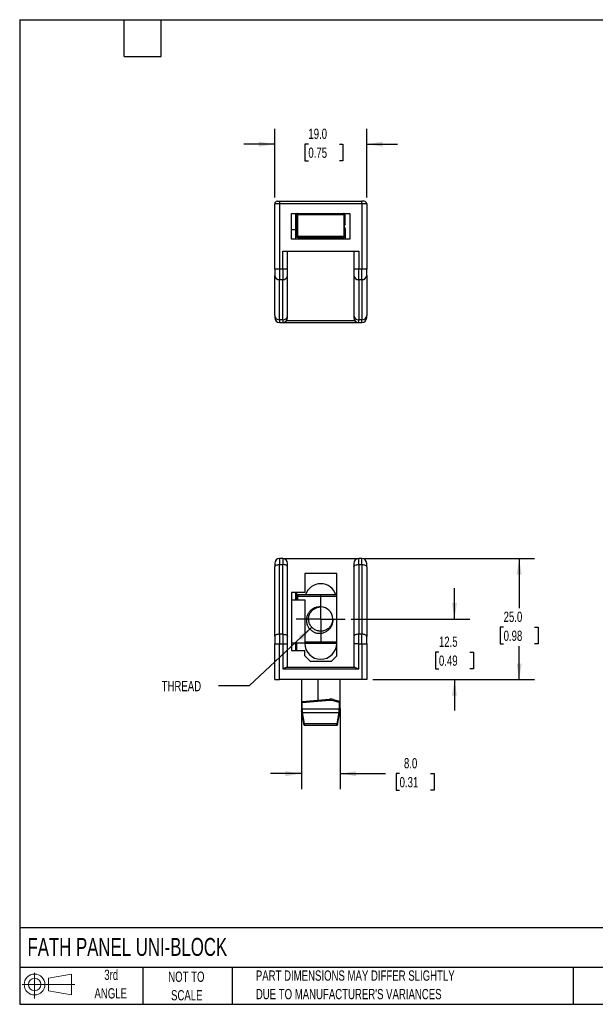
# Model space of a CAD drawing. Header units: millimetres. Extents: x 6 to 273, y 6 to 210.
# Tile 1 of 2: x 6 to 125, y 6 to 210. Entities that reach past the tile are written whole.
import ezdxf

# ---------------------------------------------------------------- set-up
doc = ezdxf.new("R2010")
doc.units = ezdxf.units.MM
doc.linetypes.add('CENTERX2', pattern=[20.32, 12.7, -2.54, 2.54, -2.54])
doc.layers.add('CENTER', color=40, linetype='CENTERX2')
doc.layers.add('SLD-DEFPOINTS', color=7, linetype='Continuous')
doc.layers.add('DIMENSIONS', color=140, linetype='Continuous', lineweight=25)
doc.layers.add('TEXT', color=140, linetype='Continuous', lineweight=25)
doc.styles.add('SLDTEXTSTYLE0', font='TXT', dxfattribs={"width": 0.7})
doc.dimstyles.new('SLDDIMSTYLE0', dxfattribs={"dimtxt": 2.158008, "dimasz": 3.302, "dimexe": 0, "dimexo": 0.0625, "dimgap": 0.539502, "dimtad": 0, "dimtih": 1, "dimtoh": 1, "dimrnd": 1e-09, "dimzin": 12, "dimdsep": 46, "dimtxsty": 'SLDTEXTSTYLE0', "dimsah": 1, "dimcen": 0.09, "dimadec": 0, "dimazin": 3, "dimtfac": 1, "dimtmove": 0, "dimatfit": 0, "dimfxl": 0, "dimfrac": 2, "dimtolj": 1, "dimtzin": 12, "dimarcsym": 0})
doc.dimstyles.new('SLDDIMSTYLE1', dxfattribs={"dimtxt": 2.158008, "dimasz": 3.302, "dimexe": 0, "dimexo": 0.0625, "dimgap": 0.539502, "dimtad": 0, "dimtih": 1, "dimtoh": 1, "dimrnd": 1e-09, "dimzin": 12, "dimdsep": 46, "dimtxsty": 'SLDTEXTSTYLE0', "dimsah": 1, "dimcen": 0, "dimadec": 0, "dimazin": 3, "dimtfac": 1, "dimtofl": 0, "dimtmove": 0, "dimatfit": 3, "dimfxl": 0, "dimfrac": 2, "dimtolj": 1, "dimtzin": 12, "dimarcsym": 0})
doc.dimstyles.new('SLDDIMSTYLE2', dxfattribs={"dimtxt": 2.158008, "dimasz": 3.302, "dimexe": 0, "dimexo": 0.0625, "dimgap": 0.539502, "dimtad": 0, "dimtih": 1, "dimtoh": 1, "dimrnd": 1e-09, "dimzin": 4, "dimdsep": 46, "dimtxsty": 'SLDTEXTSTYLE0', "dimsah": 1, "dimcen": 0.09, "dimadec": 0, "dimazin": 1, "dimtfac": 1, "dimtofl": 0, "dimtmove": 0, "dimatfit": 3, "dimfxl": 0, "dimfrac": 2, "dimtolj": 1, "dimtzin": 12, "dimarcsym": 0})
doc.dimstyles.new('SLDDIMSTYLE3', dxfattribs={"dimtxt": 2.158008, "dimasz": 3.302, "dimexe": 0, "dimexo": 0.0625, "dimgap": 0.539502, "dimtad": 0, "dimtih": 1, "dimtoh": 1, "dimrnd": 1e-09, "dimzin": 4, "dimdsep": 46, "dimtxsty": 'SLDTEXTSTYLE0', "dimsah": 1, "dimcen": 0.09, "dimadec": 0, "dimazin": 1, "dimtfac": 1, "dimtmove": 0, "dimatfit": 0, "dimfxl": 0, "dimfrac": 2, "dimtolj": 1, "dimtzin": 12, "dimarcsym": 0})

# ---------------------------------------------------------------- blocks, each defined once
blk = doc.blocks.new('Block11')
at = {"color": 7, "linetype": 'Continuous', "lineweight": 18}
for p, q in [((2.59, 5.31), (2.59, 0)), ((5.48, 4.17), (10.18, 5.03)), ((5.48, 1.6), (5.48, 4.17)), ((10.18, 5.03), (10.18, 0.73)), ((0, 2.88), (10.87, 2.88)), ((5.48, 1.6), (10.18, 0.73))]:
    blk.add_line(p, q, dxfattribs=at)
for radius in [2.15, 1.29]:
    blk.add_circle((2.59, 2.88), radius, dxfattribs=at)
blk = doc.blocks.new('Block12')
at = {"layer": 'SLD-DEFPOINTS'}
blk.add_blockref('Block11', (0, 0), dxfattribs=at)
blk = doc.blocks.new('SW_NOTE_0_2')
at = {"layer": 'TEXT', "color": 0, "char_height": 2.1167, "attachment_point": 1, "style": 'SLDTEXTSTYLE0'}
for s, insert in [('PART DIMENSIONS MAY DIFFER SLIGHTLY', (0, 2.73)), ("DUE TO MANUFACTURER'S VARIANCES", (0, -1.09))]:
    blk.add_mtext(s, dxfattribs=dict(at, insert=insert))
blk = doc.blocks.new('SW_NOTE_0_3')
at = {"layer": 'TEXT', "color": 0, "char_height": 2.117, "attachment_point": 2, "style": 'SLDTEXTSTYLE0'}
for s, insert in [('NOT TO', (5.26, 2.73)), ('SCALE', (5.35, -1.09))]:
    blk.add_mtext(s, dxfattribs=dict(at, insert=insert))
blk = doc.blocks.new('SW_NOTE_0_4')
at = {"layer": 'TEXT', "color": 0, "char_height": 2.117, "attachment_point": 2, "style": 'SLDTEXTSTYLE0'}
for s, insert in [('3rd', (2.32, 2.73)), ('ANGLE', (2.22, -1.09))]:
    blk.add_mtext(s, dxfattribs=dict(at, insert=insert))
blk = doc.blocks.new('_D')
at = {"layer": 'DIMENSIONS'}
for p, q in [((96.14, 85.85), (96.14, 92.2)), ((74.83, 85.85), (99.31, 85.85)), ((92.93, 79.03), (92.21, 79.03)), ((92.21, 79.03), (92.21, 75.6)), ((99.34, 79.03), (100.07, 79.03)), ((100.07, 79.03), (100.07, 75.6)), ((92.21, 75.6), (92.93, 75.6)), ((100.07, 75.6), (99.34, 75.6)), ((79.29, 73.35), (99.31, 73.35)), ((96.14, 73.35), (96.14, 67))]:
    blk.add_line(p, q, dxfattribs=at)
for points in [[(96.14, 85.85), (96.64, 89.15), (95.63, 89.15)], [(96.14, 73.35), (95.63, 70.05), (96.64, 70.05)]]:
    blk.add_solid(points, dxfattribs=at)
at = {"layer": 'DIMENSIONS', "char_height": 2.117, "attachment_point": 1, "style": 'SLDTEXTSTYLE0'}
for s, insert in [('12.5', (92.93, 82.24)), ('0.49', (92.93, 78.33))]:
    blk.add_mtext(s, dxfattribs=dict(at, insert=insert))
blk = doc.blocks.new('_D_1')
at = {"layer": 'DIMENSIONS'}
for p, q in [((66.69, 84.15), (53.73, 72.06)), ((53.73, 72.06), (47.38, 72.06))]:
    blk.add_line(p, q, dxfattribs=at)
blk.add_solid([(66.69, 84.15), (63.93, 82.27), (64.62, 81.52)], dxfattribs=at)
at = {"layer": 'DIMENSIONS', "insert": (35.67, 73.08), "char_height": 2.117, "attachment_point": 1, "style": 'SLDTEXTSTYLE0'}
blk.add_mtext('THREAD', dxfattribs=at)
blk = doc.blocks.new('_D_2')
at = {"layer": 'DIMENSIONS'}
for p, q in [((77.64, 98.35), (112.67, 98.35)), ((109.5, 98.35), (109.5, 88.08)), ((106.29, 84.17), (105.57, 84.17)), ((105.57, 84.17), (105.57, 80.74)), ((112.7, 84.17), (113.43, 84.17)), ((113.43, 84.17), (113.43, 80.74)), ((105.57, 80.74), (106.29, 80.74)), ((109.5, 73.35), (109.5, 80.26)), ((113.43, 80.74), (112.7, 80.74)), ((79.29, 73.35), (112.67, 73.35))]:
    blk.add_line(p, q, dxfattribs=at)
for points in [[(109.5, 98.35), (108.99, 95.05), (110.01, 95.05)], [(109.5, 73.35), (110.01, 76.65), (108.99, 76.65)]]:
    blk.add_solid(points, dxfattribs=at)
at = {"layer": 'DIMENSIONS', "char_height": 2.117, "attachment_point": 1, "style": 'SLDTEXTSTYLE0'}
for s, insert in [('25.0', (106.29, 87.38)), ('0.98', (106.29, 83.47))]:
    blk.add_mtext(s, dxfattribs=dict(at, insert=insert))
blk = doc.blocks.new('_D_3')
at = {"layer": 'DIMENSIONS'}
for p, q in [((64.52, 67.4), (64.52, 50.78)), ((72.52, 67.43), (72.52, 50.78)), ((64.52, 53.95), (58.17, 53.95)), ((72.52, 53.95), (81.89, 53.95)), ((84.81, 53.95), (84.09, 53.95)), ((84.09, 53.95), (84.09, 50.52)), ((91.22, 53.95), (91.95, 53.95)), ((91.95, 53.95), (91.95, 50.52)), ((84.09, 50.52), (84.81, 50.52)), ((91.95, 50.52), (91.22, 50.52))]:
    blk.add_line(p, q, dxfattribs=at)
for points in [[(64.52, 53.95), (61.21, 54.46), (61.21, 53.44)], [(72.52, 53.95), (75.82, 53.44), (75.82, 54.46)]]:
    blk.add_solid(points, dxfattribs=at)
at = {"layer": 'DIMENSIONS', "char_height": 2.117, "attachment_point": 1, "style": 'SLDTEXTSTYLE0'}
for s, insert in [('8.0', (85.71, 57.16)), ('0.31', (84.81, 53.25))]:
    blk.add_mtext(s, dxfattribs=dict(at, insert=insert))
blk = doc.blocks.new('SW_CENTERMARKSYMBOL_0')
at = {"layer": 'CENTER', "color": 0}
for p, q in [((0, 2.54), (0, 5.04)), ((0, 0), (0, 2.54)), ((-2.54, 0), (-5.04, 0)), ((0, 0), (-2.54, 0)), ((0, 0), (0, -2.54)), ((0, 0), (2.54, 0)), ((2.54, 0), (5.04, 0)), ((0, -2.54), (0, -5.04))]:
    blk.add_line(p, q, dxfattribs=at)
blk = doc.blocks.new('_D_7')
at = {"layer": 'DIMENSIONS'}
for p, q in [((59.02, 172.84), (59.02, 187.03)), ((78.02, 172.84), (78.02, 187.03)), ((59.02, 183.86), (52.67, 183.86)), ((65.97, 183.86), (65.25, 183.86)), ((65.25, 183.86), (65.25, 180.43)), ((72.38, 183.86), (73.11, 183.86)), ((73.11, 183.86), (73.11, 180.43)), ((78.02, 183.86), (84.37, 183.86)), ((65.25, 180.43), (65.97, 180.43)), ((73.11, 180.43), (72.38, 180.43))]:
    blk.add_line(p, q, dxfattribs=at)
for points in [[(59.02, 183.86), (55.71, 184.37), (55.71, 183.35)], [(78.02, 183.86), (81.32, 183.35), (81.32, 184.37)]]:
    blk.add_solid(points, dxfattribs=at)
at = {"layer": 'DIMENSIONS', "char_height": 2.117, "attachment_point": 1, "style": 'SLDTEXTSTYLE0'}
for s, insert in [('19.0', (65.97, 187.07)), ('0.75', (65.97, 183.16))]:
    blk.add_mtext(s, dxfattribs=dict(at, insert=insert))

msp = doc.modelspace()

# ---------------------------------------------------------------- linework, layer by layer
for p, q in [((60.016, 171.572), (59.016, 171.572)), ((59.016, 158.072), (59.016, 171.572)), ((60.016, 172.072), (60.016, 171.572)), ((60.016, 172.072), (77.016, 172.072)), ((77.016, 171.572), (60.016, 171.572)), ((60.016, 171.572), (60.016, 158.072)), ((77.016, 171.572), (77.016, 172.072)), ((78.016, 171.572), (77.016, 171.572)), ((77.016, 171.572), (77.016, 158.072)), ((78.016, 171.572), (78.016, 158.072)), ((62.516, 169.572), (74.516, 169.572)), ((62.516, 164.272), (62.516, 169.572)), ((63.366, 166.272), (63.366, 169.372)), ((63.516, 169.322), (63.516, 164.822)), ((63.516, 169.322), (63.766, 169.322)), ((63.766, 169.572), (63.766, 169.322)), ((63.766, 164.822), (63.766, 169.322)), ((63.766, 169.322), (73.266, 169.322)), ((73.266, 169.322), (73.266, 169.572)), ((73.266, 169.322), (73.266, 164.822)), ((73.266, 169.322), (73.516, 169.322)), ((73.516, 167.363), (73.516, 169.322)), ((73.566, 167.422), (73.566, 169.372)), ((74.516, 169.572), (74.516, 164.272)), ((62.516, 166.272), (63.366, 166.272)), ((63.366, 164.272), (63.366, 166.272)), ((63.516, 164.822), (63.766, 164.822)), ((73.266, 164.822), (63.766, 164.822)), ((63.766, 164.822), (63.766, 164.572)), ((73.266, 164.822), (73.516, 164.822)), ((73.266, 164.572), (73.266, 164.822)), ((73.516, 164.822), (73.516, 166.48)), ((73.566, 166.422), (73.566, 164.272)), ((74.516, 164.272), (62.516, 164.272)), ((63.766, 164.572), (73.266, 164.572)), ((60.666, 158.072), (60.666, 161.772)), ((60.666, 161.772), (76.366, 161.772)), ((61.666, 158.072), (61.666, 161.772)), ((75.366, 161.772), (75.366, 158.072)), ((76.366, 161.772), (76.366, 158.072)), ((60.016, 158.072), (59.016, 158.072)), ((59.016, 148.474), (59.016, 156.773)), ((60.016, 158.072), (60.016, 155.907)), ((60.666, 158.072), (60.016, 158.072)), ((60.666, 158.072), (60.666, 155.907)), ((61.666, 158.072), (60.666, 158.072)), ((61.666, 148.474), (61.666, 156.773)), ((76.366, 158.072), (75.366, 158.072)), ((75.366, 156.773), (75.366, 148.474)), ((76.366, 155.907), (76.366, 158.072)), ((77.016, 158.072), (76.366, 158.072)), ((77.016, 155.907), (77.016, 158.072)), ((78.016, 158.072), (77.016, 158.072)), ((78.016, 156.773), (78.016, 148.474)), ((60.016, 155.907), (60.666, 155.907)), ((60.016, 147.607), (60.016, 155.907)), ((60.666, 147.607), (60.666, 155.907)), ((76.366, 155.907), (77.016, 155.907)), ((76.366, 155.907), (76.366, 147.607)), ((77.016, 155.907), (77.016, 147.607)), ((60.666, 147.607), (60.016, 147.607)), ((60.016, 147.607), (60.016, 147.072)), ((60.016, 147.072), (60.666, 147.072)), ((60.666, 147.607), (60.666, 147.072)), ((60.666, 147.072), (76.366, 147.072)), ((75.652, 147.372), (61.38, 147.372)), ((77.016, 147.607), (76.366, 147.607)), ((76.366, 147.072), (76.366, 147.607)), ((76.366, 147.072), (77.016, 147.072)), ((77.016, 147.072), (77.016, 147.607)), ((60.016, 98.353), (60.016, 97.103)), ((60.666, 98.353), (60.016, 98.353)), ((60.666, 98.353), (60.666, 97.103)), ((60.666, 98.353), (76.366, 98.353)), ((76.366, 97.103), (76.366, 98.353)), ((77.016, 98.353), (76.366, 98.353)), ((77.016, 97.103), (77.016, 98.353)), ((59.016, 82.228), (59.016, 96.603)), ((60.016, 82.728), (60.016, 97.103)), ((60.016, 97.103), (60.666, 97.103)), ((60.666, 82.728), (60.666, 97.103)), ((61.666, 82.228), (61.666, 96.603)), ((75.366, 96.603), (75.366, 82.228)), ((76.366, 97.103), (76.366, 82.728)), ((76.366, 97.103), (77.016, 97.103)), ((77.016, 97.103), (77.016, 82.728)), ((78.016, 96.603), (78.016, 82.228)), ((71.816, 95.253), (65.216, 95.253)), ((65.216, 95.253), (65.216, 91.353)), ((71.816, 78.253), (71.816, 95.253)), ((65.216, 91.353), (62.516, 91.353)), ((62.516, 91.353), (62.516, 79.353)), ((62.516, 89.853), (65.216, 89.853)), ((63.366, 89.853), (63.366, 91.353)), ((63.766, 90.603), (63.516, 90.603)), ((63.516, 90.603), (63.516, 89.853)), ((63.566, 90.753), (63.566, 91.353)), ((63.766, 90.853), (63.766, 90.603)), ((71.816, 90.853), (63.766, 90.853)), ((63.766, 89.853), (63.766, 90.603)), ((63.766, 90.603), (71.816, 90.603)), ((65.216, 89.853), (65.216, 80.853)), ((71.01, 85.906), (71.004, 85.704)), ((60.016, 82.728), (60.016, 80.728)), ((60.666, 82.728), (60.016, 82.728)), ((60.666, 82.728), (60.666, 80.728)), ((76.366, 80.728), (76.366, 82.728)), ((77.016, 82.728), (76.366, 82.728)), ((77.016, 80.728), (77.016, 82.728)), ((59.016, 80.728), (60.016, 80.728)), ((59.016, 73.353), (59.016, 80.728)), ((60.016, 73.353), (60.016, 80.728)), ((60.016, 80.728), (60.666, 80.728)), ((60.666, 80.728), (61.666, 80.728)), ((60.666, 80.728), (60.666, 75.553)), ((61.666, 75.853), (61.666, 80.728)), ((65.216, 80.853), (62.516, 80.853)), ((62.516, 79.353), (65.216, 79.353)), ((63.366, 79.353), (63.366, 80.853)), ((63.566, 79.353), (63.566, 80.853)), ((71.816, 81.103), (65.216, 81.103)), ((65.216, 80.853), (71.816, 80.853)), ((65.216, 78.253), (65.216, 79.353)), ((76.366, 80.728), (75.366, 80.728)), ((75.366, 80.728), (75.366, 75.853)), ((76.366, 75.553), (76.366, 80.728)), ((76.366, 80.728), (77.016, 80.728)), ((77.016, 80.728), (78.016, 80.728)), ((77.016, 80.728), (77.016, 73.353)), ((78.016, 80.728), (78.016, 73.353)), ((66.316, 77.153), (65.216, 78.253)), ((71.816, 78.253), (70.716, 77.153)), ((60.666, 75.553), (76.366, 75.553)), ((75.652, 75.853), (61.38, 75.853)), ((66.316, 77.153), (70.716, 77.153)), ((59.016, 73.353), (60.016, 73.353)), ((77.016, 73.353), (60.016, 73.353)), ((64.516, 73.353), (64.516, 68.669)), ((68.016, 69.149), (68.016, 73.353)), ((72.516, 68.703), (72.516, 73.353)), ((78.016, 73.353), (77.016, 73.353)), ((64.699, 68.868), (70.348, 69.346)), ((64.716, 68.669), (70.365, 69.146)), ((70.365, 69.146), (70.348, 69.346)), ((71.076, 69.273), (71.02, 69.081)), ((71.076, 69.273), (72.372, 68.895)), ((64.716, 68.669), (64.516, 68.669)), ((64.516, 68.669), (64.516, 67.267)), ((64.716, 67.267), (64.516, 67.267)), ((64.699, 68.868), (64.716, 68.669)), ((64.716, 67.267), (64.716, 68.669)), ((72.316, 67.267), (64.716, 67.267)), ((64.716, 67.267), (64.716, 66.859)), ((71.02, 69.081), (72.316, 68.703)), ((72.372, 68.895), (72.316, 68.703)), ((72.316, 68.703), (72.316, 67.267)), ((72.516, 68.703), (72.316, 68.703)), ((72.316, 66.859), (72.316, 67.267)), ((72.316, 67.267), (72.516, 67.267)), ((72.516, 67.267), (72.516, 68.703)), ((64.549, 66.667), (64.957, 64.353)), ((64.746, 66.56), (72.286, 66.56)), ((65.154, 64.246), (64.746, 66.56)), ((72.286, 66.56), (71.878, 64.246)), ((72.075, 64.353), (72.483, 66.667)), ((71.878, 64.246), (65.154, 64.246)), ((65.195, 63.953), (71.837, 63.953)), ((71.837, 63.953), (71.838, 63.962))]:
    msp.add_line(p, q)
at = {"flags": 128}
for points in [[(59.016, 96.603), (59.035, 96.7), (59.092, 96.794), (59.185, 96.881), (59.309, 96.956), (59.461, 97.018), (59.634, 97.065), (59.821, 97.093), (60.016, 97.103)], [(61.666, 96.603), (61.647, 96.7), (61.59, 96.794), (61.498, 96.881), (61.373, 96.956), (61.222, 97.018), (61.049, 97.065), (60.861, 97.093), (60.666, 97.103)], [(75.366, 96.603), (75.385, 96.7), (75.442, 96.794), (75.535, 96.881), (75.659, 96.956), (75.811, 97.018), (75.984, 97.065), (76.171, 97.093), (76.366, 97.103)], [(77.016, 97.103), (77.211, 97.093), (77.399, 97.065), (77.572, 97.018), (77.723, 96.956), (77.848, 96.881), (77.94, 96.794), (77.997, 96.7), (78.016, 96.603)], [(60.016, 82.728), (59.821, 82.719), (59.634, 82.69), (59.461, 82.644), (59.309, 82.582), (59.185, 82.506), (59.092, 82.42), (59.035, 82.326), (59.016, 82.228)], [(60.666, 82.728), (60.861, 82.719), (61.049, 82.69), (61.222, 82.644), (61.373, 82.582), (61.498, 82.506), (61.59, 82.42), (61.647, 82.326), (61.666, 82.228)], [(76.366, 82.728), (76.171, 82.719), (75.984, 82.69), (75.811, 82.644), (75.659, 82.582), (75.535, 82.506), (75.442, 82.42), (75.385, 82.326), (75.366, 82.228)], [(78.016, 82.228), (77.997, 82.326), (77.94, 82.42), (77.848, 82.506), (77.723, 82.582), (77.572, 82.644), (77.399, 82.69), (77.211, 82.719), (77.016, 82.728)], [(64.516, 66.94), (64.52, 66.924), (64.531, 66.909), (64.55, 66.895), (64.575, 66.882), (64.605, 66.872), (64.64, 66.865), (64.677, 66.86), (64.716, 66.859)], [(64.531, 66.767), (64.538, 66.746), (64.552, 66.728), (64.571, 66.712), (64.596, 66.699), (64.625, 66.69), (64.657, 66.684), (64.692, 66.683), (64.728, 66.685)], [(72.304, 66.685), (72.34, 66.683), (72.375, 66.684), (72.408, 66.69), (72.437, 66.699), (72.461, 66.712), (72.481, 66.728), (72.494, 66.746), (72.501, 66.767)], [(72.316, 66.859), (72.355, 66.86), (72.393, 66.865), (72.427, 66.872), (72.458, 66.882), (72.482, 66.895), (72.501, 66.909), (72.512, 66.924), (72.516, 66.94)], [(65.195, 63.953), (65.161, 63.956), (65.154, 63.958)], [(71.837, 63.953), (71.872, 63.956), (71.878, 63.958)]]:
    msp.add_lwpolyline(points, dxfattribs=at)
for centre, radius, start, end in [((59.516, 171.572), 0.5, 90, 180), ((77.516, 171.572), 0.5, 0, 90), ((63.566, 169.372), 0.2, 90, 180), ((63.766, 169.322), 0.25, 90, 180), ((73.266, 169.322), 0.25, 0, 90), ((73.366, 169.372), 0.2, 0, 90), ((74.091, 166.922), 0.725, 136.39718, 223.60282), ((63.766, 164.822), 0.25, 180, 270), ((73.266, 164.822), 0.25, 270, 0), ((59.954, 156.845), 0.94, 184.40195, 273.81126), ((60.729, 156.845), 0.94, 266.18874, 355.59805), ((76.304, 156.845), 0.94, 184.40195, 273.81126), ((77.079, 156.845), 0.94, 266.18874, 355.59805), ((59.954, 148.546), 0.94, 184.40195, 273.81126), ((60.729, 148.546), 0.94, 266.18874, 355.59805), ((76.304, 148.546), 0.94, 184.40195, 273.81126), ((77.079, 148.546), 0.94, 266.18874, 355.59805), ((60.016, 148.072), 1, 180, 270), ((60.666, 148.072), 1, 270, 0), ((76.366, 148.072), 1, 180, 270), ((77.016, 148.072), 1, 270, 0), ((60.016, 97.353), 1, 90, 180), ((60.666, 97.353), 1, 0, 90), ((76.366, 97.353), 1, 90, 180), ((77.016, 97.353), 1, 0, 90), ((68.516, 89.853), 3.3, 17.6397, 162.3603), ((63.766, 90.603), 0.25, 90, 180), ((68.516, 85.853), 2.5, 0, 90), ((68.516, 80.853), 3.3, 180, 0), ((70.516, 67.353), 2, 73.7398, 94.83126), ((64.716, 68.669), 0.2, 94.83126, 180), ((72.316, 68.703), 0.2, 0, 73.7398), ((64.708, 66.725), 0.17, 200.27232, 282.83993), ((72.324, 66.725), 0.17, 257.16007, 339.72768), ((65.116, 64.412), 0.17, 200.27232, 282.83993), ((65.195, 64.153), 0.2, 190, 222.50789), ((71.916, 64.412), 0.17, 257.16007, 339.72768), ((71.837, 64.153), 0.2, 317.49211, 350)]:
    msp.add_arc(centre, radius, start, end)
for points, knots in [([(59.516, 172.072), (59.517, 172.072), (59.518, 172.072), (59.531, 172.072), (59.554, 172.072), (59.595, 172.072), (59.66, 172.072), (59.74, 172.072), (59.828, 172.072), (59.922, 172.072), (59.985, 172.072), (60.016, 172.072)], [0, 0, 0, 0, 0.0801151, 0.1597406, 0.2401519, 0.3697806, 0.5000923, 0.6297213, 0.7600334, 0.8798503, 1, 1, 1, 1]), ([(68.516, 88.353), (68.287, 88.377), (68.061, 88.37), (67.611, 88.298), (67.389, 88.231), (66.975, 88.045), (66.778, 87.923), (66.426, 87.635), (66.267, 87.469), (65.994, 87.103), (65.881, 86.906), (65.704, 86.485), (65.641, 86.264), (65.571, 85.816), (65.563, 85.584), (65.597, 85.131), (65.639, 84.908), (65.706, 84.689)], [0, 0, 0, 0, 0.125, 0.125, 0.25, 0.25, 0.375, 0.375, 0.5, 0.5, 0.625, 0.625, 0.75, 0.75, 0.875, 0.875, 1, 1, 1, 1]), ([(71.016, 85.853), (71.016, 85.614), (70.981, 85.367), (70.838, 84.892), (70.729, 84.664), (70.524, 84.358), (70.448, 84.261), (70.286, 84.083), (70.199, 84), (69.918, 83.768), (69.703, 83.638), (69.243, 83.448), (68.999, 83.388), (68.636, 83.353), (68.517, 83.35), (68.276, 83.361), (68.154, 83.376), (67.792, 83.447), (67.554, 83.532), (67.116, 83.767), (66.918, 83.916), (66.579, 84.254), (66.43, 84.453), (66.196, 84.89), (66.111, 85.128), (66.04, 85.49), (66.025, 85.612), (66.013, 85.853), (66.016, 85.973), (66.051, 86.336), (66.111, 86.58), (66.302, 87.039), (66.432, 87.254), (66.664, 87.536), (66.746, 87.622), (66.925, 87.784), (67.021, 87.86), (67.328, 88.066), (67.556, 88.174), (68.031, 88.318), (68.277, 88.353), (68.516, 88.353)], [0, 0, 0, 0, 0.0625, 0.0625, 0.125, 0.125, 0.15625, 0.15625, 0.1875, 0.1875, 0.25, 0.25, 0.3125, 0.3125, 0.34375, 0.34375, 0.375, 0.375, 0.4375, 0.4375, 0.5, 0.5, 0.5625, 0.5625, 0.625, 0.625, 0.65625, 0.65625, 0.6875, 0.6875, 0.75, 0.75, 0.8125, 0.8125, 0.84375, 0.84375, 0.875, 0.875, 0.9375, 0.9375, 1, 1, 1, 1]), ([(67.352, 83.043), (67.572, 82.975), (67.795, 82.933), (68.247, 82.899), (68.479, 82.908), (68.927, 82.978), (69.145, 83.039), (69.569, 83.217), (69.765, 83.33), (70.13, 83.602), (70.298, 83.762), (70.585, 84.112), (70.707, 84.308), (70.895, 84.724), (70.96, 84.941), (71.033, 85.393), (71.04, 85.624), (71.016, 85.853)], [0, 0, 0, 0, 0.125, 0.125, 0.25, 0.25, 0.375, 0.375, 0.5, 0.5, 0.625, 0.625, 0.75, 0.75, 0.875, 0.875, 1, 1, 1, 1]), ([(67.352, 83.043), (67.167, 83.12), (66.989, 83.215), (66.659, 83.436), (66.506, 83.562), (66.223, 83.845), (66.096, 84), (65.877, 84.329), (65.783, 84.503), (65.706, 84.689)], [0, 0, 0, 0, 0.25, 0.25, 0.5, 0.5, 0.75, 0.75, 1, 1, 1, 1]), ([(61.38, 75.853), (61.279, 75.853), (61.161, 75.805), (60.917, 75.691), (60.791, 75.621), (60.666, 75.553)], [0, 0, 0, 0, 0.5, 0.5, 1, 1, 1, 1]), ([(75.652, 75.853), (75.754, 75.853), (75.872, 75.805), (76.115, 75.691), (76.241, 75.621), (76.366, 75.553)], [0, 0, 0, 0, 0.5, 0.5, 1, 1, 1, 1]), ([(64.531, 66.767), (64.527, 66.794), (64.518, 66.85), (64.517, 66.91), (64.516, 66.94)], [0, 0, 0, 0, 0.49959224, 1, 1, 1, 1]), ([(64.716, 66.859), (64.717, 66.829), (64.718, 66.769), (64.725, 66.713), (64.728, 66.685)], [0, 0, 0, 0, 0.4849866, 1, 1, 1, 1]), ([(72.304, 66.685), (72.308, 66.713), (72.314, 66.769), (72.316, 66.829), (72.316, 66.859)], [0, 0, 0, 0, 0.51501342, 1, 1, 1, 1]), ([(72.516, 66.94), (72.515, 66.91), (72.514, 66.85), (72.505, 66.794), (72.501, 66.767)], [0, 0, 0, 0, 0.5004078, 1, 1, 1, 1]), ([(65.021, 64.055), (65.031, 64.04), (65.051, 64.01), (65.095, 63.979), (65.144, 63.959), (65.178, 63.959), (65.195, 63.958)], [0, 0, 0, 0, 0.2510893, 0.5066288, 0.7585988, 1, 1, 1, 1]), ([(65.154, 64.246), (65.157, 64.223), (65.164, 64.176), (65.172, 64.116), (65.179, 64.065), (65.185, 64.024), (65.19, 63.992), (65.193, 63.97), (65.195, 63.956), (65.195, 63.954), (65.195, 63.953)], [0, 0, 0, 0, 0.13133175, 0.26081805, 0.3884761, 0.51432388, 0.63838013, 0.76066445, 0.88119729, 1, 1, 1, 1]), ([(71.838, 63.962), (71.839, 63.964), (71.84, 63.971), (71.847, 64.022), (71.859, 64.111), (71.872, 64.201), (71.878, 64.246)], [0, 0, 0, 0, 0.1311824, 0.4125657, 0.702116, 1, 1, 1, 1]), ([(71.838, 63.958), (71.854, 63.959), (71.888, 63.959), (71.937, 63.979), (71.981, 64.01), (72.001, 64.04), (72.011, 64.055)], [0, 0, 0, 0, 0.2414012, 0.4933712, 0.7489107, 1, 1, 1, 1])]:
    msp.add_open_spline(points, degree=3, knots=knots)
for points in [[(77.516, 172.072), (77.516, 172.072), (77.292, 172.072), (77.016, 172.072)], [(59.016, 158.072), (59.016, 157.536), (59.016, 157.04), (59.016, 156.773)], [(61.666, 156.773), (61.666, 157.04), (61.666, 157.536), (61.666, 158.072)], [(75.366, 158.072), (75.366, 157.536), (75.366, 157.04), (75.366, 156.773)], [(78.016, 156.773), (78.016, 157.04), (78.016, 157.536), (78.016, 158.072)], [(59.016, 148.474), (59.016, 148.21), (59.016, 148.072), (59.016, 148.072)], [(61.666, 148.072), (61.666, 148.072), (61.666, 148.21), (61.666, 148.474)], [(75.366, 148.474), (75.366, 148.21), (75.366, 148.072), (75.366, 148.072)], [(78.016, 148.072), (78.016, 148.072), (78.016, 148.21), (78.016, 148.474)], [(59.016, 97.353), (59.016, 97.353), (59.016, 97.067), (59.016, 96.603)], [(61.666, 96.603), (61.666, 97.067), (61.666, 97.353), (61.666, 97.353)], [(75.366, 97.353), (75.366, 97.353), (75.366, 97.067), (75.366, 96.603)], [(78.016, 96.603), (78.016, 97.067), (78.016, 97.353), (78.016, 97.353)], [(59.016, 82.228), (59.016, 81.772), (59.016, 81.255), (59.016, 80.728)], [(61.666, 80.728), (61.666, 81.255), (61.666, 81.772), (61.666, 82.228)], [(75.366, 82.228), (75.366, 81.772), (75.366, 81.255), (75.366, 80.728)], [(78.016, 80.728), (78.016, 81.255), (78.016, 81.772), (78.016, 82.228)], [(70.365, 69.146), (70.585, 69.165), (70.808, 69.143), (71.02, 69.081)], [(64.516, 67.267), (64.516, 67.154), (64.516, 67.043), (64.516, 66.94)], [(72.516, 66.94), (72.516, 67.043), (72.516, 67.154), (72.516, 67.267)], [(64.531, 66.767), (64.538, 66.731), (64.544, 66.697), (64.549, 66.667)], [(64.746, 66.56), (64.741, 66.599), (64.735, 66.64), (64.728, 66.685)], [(72.286, 66.56), (72.292, 66.599), (72.298, 66.64), (72.304, 66.685)], [(72.483, 66.667), (72.489, 66.697), (72.495, 66.731), (72.501, 66.767)], [(64.957, 64.353), (64.983, 64.204), (64.998, 64.119), (64.998, 64.119)], [(72.034, 64.119), (72.034, 64.119), (72.049, 64.204), (72.075, 64.353)]]:
    msp.add_open_spline(points, degree=3)
at = {"layer": 'TEXT'}
for p, q in [((6.35, 209.55), (273.05, 209.55)), ((6.35, 209.55), (6.35, 6.35)), ((27.94, 201.93), (27.94, 209.55)), ((35.56, 201.93), (35.56, 209.55)), ((27.94, 201.93), (35.56, 201.93)), ((273.05, 22.126), (6.35, 22.126)), ((273.05, 13.97), (6.35, 13.97)), ((31.75, 13.97), (31.75, 6.35)), ((50.212, 13.97), (50.212, 6.35)), ((120.646, 13.97), (120.646, 6.35)), ((6.35, 6.35), (273.05, 6.35))]:
    msp.add_line(p, q, dxfattribs=at)

# ---------------------------------------------------------------- block references
at = {"layer": 'CENTER'}
msp.add_blockref('SW_CENTERMARKSYMBOL_0', (68.516, 85.853), dxfattribs=at)
at = {"layer": 'SLD-DEFPOINTS'}
msp.add_blockref('Block12', (6.838, 7.554), dxfattribs=at)
at = {"layer": 'TEXT'}
for name, p in [('SW_NOTE_0_4', (22.932, 10.765)), ('SW_NOTE_0_3', (35.51, 10.371)), ('SW_NOTE_0_2', (55.119, 10.607))]:
    msp.add_blockref(name, p, dxfattribs=at)

# ---------------------------------------------------------------- texts
at = {"layer": 'TEXT', "insert": (7.966, 20.05), "char_height": 3.70417, "attachment_point": 1, "style": 'SLDTEXTSTYLE0'}
msp.add_mtext('FATH PANEL UNI-BLOCK', dxfattribs=at)

# ---------------------------------------------------------------- dimensions: what is measured, and where the dimension line sits
at = {"layer": 'DIMENSIONS'}
for base, p1, p2, angle, dimstyle, picture, middle in [((59.016, 183.859), (78.016, 171.572), (59.016, 171.572), 0, 'SLDDIMSTYLE3', '_D_7', (69.176, 183.859)), ((109.497, 98.353), (78.016, 73.353), (76.366, 98.353), 90, 'SLDDIMSTYLE2', '_D_2', (109.497, 84.171)), ((96.136, 85.853), (78.016, 73.353), (73.556, 85.853), 90, 'SLDDIMSTYLE0', '_D', (96.136, 79.03))]:
    dim = msp.add_linear_dim(base=base, p1=p1, p2=p2, angle=angle, dimstyle=dimstyle, dxfattribs=at)
    dim.commit()
    dim.dimension.update_dxf_attribs({"geometry": picture, "text_midpoint": middle, "dimtype": 160})
dim = msp.add_diameter_dim_2p(p1=(70.344, 87.558), p2=(66.688, 84.147), text='THREAD', dimstyle='SLDDIMSTYLE1', override={"dimpost": '<>'}, dxfattribs=at)
dim.commit()
dim.dimension.update_dxf_attribs({"geometry": '_D_1', "text_midpoint": (41.528, 72.062), "dimtype": 163})
dim = msp.add_linear_dim(base=(64.516, 53.951), p1=(72.516, 68.703), p2=(64.516, 68.669), dimstyle='SLDDIMSTYLE3', dxfattribs=at)
dim.commit()
dim.dimension.update_dxf_attribs({"geometry": '_D_3', "text_midpoint": (88.017, 53.951), "dimtype": 160})

doc.saveas('drawing.dxf')
